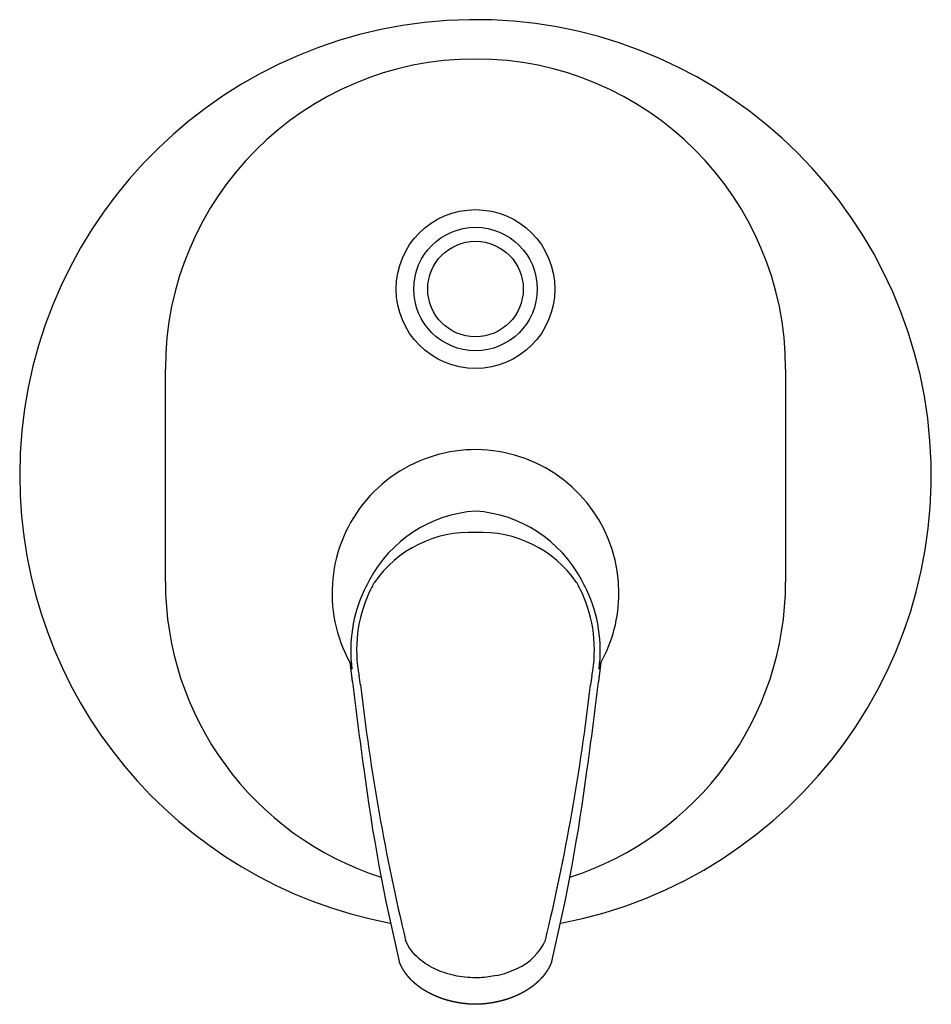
# Model space of a CAD drawing. Header units: millimetres. Extents: x -0.077 to 0.077, y -0.122 to 0.046.
import ezdxf

# ---------------------------------------------------------------- set-up
doc = ezdxf.new("R2010")
doc.units = ezdxf.units.MM
doc.layers.add('BLOCKS', color=3, linetype='Continuous')

msp = doc.modelspace()

# ---------------------------------------------------------------- linework, layer by layer
at = {"layer": 'BLOCKS'}
for p, q in [((-0.0527339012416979, -0.04978019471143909), (-0.0527339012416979, -0.01361980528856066)), ((0.05273390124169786, -0.01361980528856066), (0.05273390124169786, -0.04978019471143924))]:
    msp.add_line(p, q, dxfattribs=at)
for centre, radius in [((0, 0), 0.0135), ((-7.105427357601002e-17, 0), 0.0105), ((-7.105427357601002e-17, 0), 0.008119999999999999)]:
    msp.add_circle(centre, radius, dxfattribs=at)
for centre, radius, start, end in [((0, -0.03170000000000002), 0.0775, 280.7726908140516, 180), ((0, -0.01361980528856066), 0.05273390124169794, 0, 180), ((0, -0.05170000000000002), 0.02438697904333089, 0, 209.1629636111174), ((0, -0.03170000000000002), 0.0775, 180, 259.2299804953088), ((0.001599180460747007, -0.05996289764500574), 0.02225673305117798, 94.12034025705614, 151.8912564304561), ((-0.001596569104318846, -0.0599588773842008), 0.02225253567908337, 28.10278095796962, 85.88562188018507), ((-0.0009070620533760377, -0.06123270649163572), 0.01985677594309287, 87.38180520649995, 145.1430598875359), ((0.0009003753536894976, -0.06124625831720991), 0.0198700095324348, 34.87798623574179, 92.59714955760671), ((1.126664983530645e-10, -0.04978019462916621), 0.05273390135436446, 180.0000000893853, 252.27644454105), ((-7.32636291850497e-06, -0.04977484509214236), 0.05274122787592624, 287.7329011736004, 359.994188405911), ((0.003116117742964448, -0.06148586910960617), 0.02433083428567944, 155.0254910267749, 187.4359277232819), ((0.003150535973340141, -0.06134133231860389), 0.02336715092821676, 155.2120587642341, 191.0526149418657), ((-0.003150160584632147, -0.06134128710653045), 0.02336679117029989, 348.9470997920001, 24.78822650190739), ((-0.003113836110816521, -0.06148560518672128), 0.02432865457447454, 352.5672589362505, 24.97621426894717), ((0, -0.05170000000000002), 0.02438697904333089, 330.8352649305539, 0), ((0, -0.05170000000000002), 0.021, 197.8024974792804, 197.802808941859), ((0, -0.05170000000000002), 0.02075, 343.6296033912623, 343.6297024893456), ((0, -0.05170000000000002), 0.021, 342.1974745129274, 342.1977970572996), ((0.7229443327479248, 0.02137263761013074), 0.7490582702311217, 186.7575509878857, 187.8994692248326), ((-0.7229499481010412, 0.02137334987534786), 0.7490639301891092, 352.100535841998, 353.2424182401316), ((0.3359136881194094, -0.02704073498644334), 0.357730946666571, 186.4651229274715, 193.5326454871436), ((-0.3358727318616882, -0.02704799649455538), 0.357689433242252, 346.4669566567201, 353.5352941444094), ((0.2962978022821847, -0.04036826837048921), 0.3179848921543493, 187.4456339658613, 193.4518533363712), ((-0.2957272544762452, -0.0404734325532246), 0.3174055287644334, 346.5426509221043, 352.5598433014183), ((0, -0.03170000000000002), 0.0763385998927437, 258.8719394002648, 258.8720106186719), ((0, -0.03170000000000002), 0.0775, 259.2408803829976, 259.2410441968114), ((0.003281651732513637, -0.106901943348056), 0.00942496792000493, 293.8066134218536, 335.9061783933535), ((0.0004194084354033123, -0.101812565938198), 0.01524710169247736, 282.2486070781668, 295.9279034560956)]:
    msp.add_arc(centre, radius, start, end, dxfattribs=at)
for centre, major_axis, ratio, start_param, end_param in [((0.002074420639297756, -0.06090493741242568), (0.02014765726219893, 0.0116251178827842), 0.9923239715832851, 2.098062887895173, 2.182495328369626), ((0.00203505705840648, -0.06068276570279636), (0.01971098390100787, 0.0102671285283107), 0.9894758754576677, 2.145006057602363, 2.22951681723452), ((-0.002060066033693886, -0.06069458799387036), (-0.01971992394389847, 0.01031244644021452), 0.9894278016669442, 4.055326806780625, 4.139727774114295), ((-0.002080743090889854, -0.060908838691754), (-0.02017226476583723, 0.01159548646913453), 0.9923627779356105, 4.099082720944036, 4.183491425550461), ((-0.04450583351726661, -0.07001961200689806), (-0.02180520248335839, 0.01284617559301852), 0.9784235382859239, 3.792162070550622, 3.852973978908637), ((0.04452000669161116, -0.07002058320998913), (0.02180655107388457, 0.01287356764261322), 0.978392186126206, 2.42934401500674, 2.490119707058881), ((-0.01801542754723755, -0.08143650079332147), (-0.000990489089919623, -0.000138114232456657), 0.4014340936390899, 6.225173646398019, 6.28280863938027), ((0.01801542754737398, -0.08143650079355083), (-0.000990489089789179, 0.0001381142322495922), 0.401434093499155, 3.141969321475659, 3.199604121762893)]:
    msp.add_ellipse(centre, major_axis=major_axis, ratio=ratio, start_param=start_param, end_param=end_param, dxfattribs=at)
for points, degree, knots in [([(-0.02091019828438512, -0.06676775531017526), (-0.02094018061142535, -0.06651628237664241), (-0.02097000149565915, -0.06626688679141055), (-0.02099965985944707, -0.06601954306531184), (-0.02102915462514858, -0.06577422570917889), (-0.02105848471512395, -0.06553090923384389), (-0.02108764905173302, -0.06528956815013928), (-0.02111664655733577, -0.06505017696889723), (-0.02114547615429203, -0.06481271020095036), (-0.02117413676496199, -0.06457714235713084), (-0.02120262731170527, -0.06434344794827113), (-0.02123094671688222, -0.06411160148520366), (-0.02125909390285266, -0.06388157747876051), (-0.02128706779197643, -0.06365335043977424), (-0.02129562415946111, -0.06358365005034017)], 1, [0, 0, 0.2855413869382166, 0.5710827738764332, 0.8566241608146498, 1.142165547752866, 1.427706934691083, 1.7132483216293, 1.998789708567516, 2.284331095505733, 2.569872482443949, 2.855413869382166, 3.140955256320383, 3.426496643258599, 3.712038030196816, 3.799924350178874, 3.799924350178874]), ([(0.02129527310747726, -0.06358427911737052), (0.02128287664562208, -0.06368524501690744), (0.02122263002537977, -0.06417774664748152), (0.02116164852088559, -0.06467830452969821), (0.0210999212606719, -0.06518726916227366), (0.02103743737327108, -0.06570499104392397), (0.02097418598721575, -0.06623182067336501), (0.02091015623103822, -0.06676810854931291)], 1, [4.767729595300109, 4.767729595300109, 4.895165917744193, 5.507061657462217, 6.118957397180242, 6.730853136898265, 7.342748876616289, 7.954644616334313, 8.566540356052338, 8.566540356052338]), ([(1.006043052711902e-05, -0.1171279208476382), (-0.001200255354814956, -0.1171154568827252), (-0.003020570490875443, -0.1169157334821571), (-0.005350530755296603, -0.116278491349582), (-0.007020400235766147, -0.1156003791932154), (-0.008577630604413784, -0.1147187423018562), (-0.009967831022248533, -0.1136181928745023), (-0.01112450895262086, -0.1122999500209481), (-0.0116791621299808, -0.1112817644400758), (-0.01188548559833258, -0.1107495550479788)], 3, [0, 0, 0, 0, 0.25, 0.375, 0.5, 0.625, 0.75, 0.875, 1, 1, 1, 1]), ([(5.726489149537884e-09, -0.1216290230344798), (-0.0002971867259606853, -0.1216227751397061), (-0.0005945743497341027, -0.1216118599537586), (-0.0008920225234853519, -0.1215962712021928), (-0.001189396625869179, -0.1215760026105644), (-0.001486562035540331, -0.1215510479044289), (-0.001783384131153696, -0.1215214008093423), (-0.002079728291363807, -0.1214870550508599), (-0.002375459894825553, -0.1214480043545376), (-0.002670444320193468, -0.1214042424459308), (-0.002964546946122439, -0.1213557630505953), (-0.003257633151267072, -0.1213025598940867), (-0.003549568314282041, -0.1212446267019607), (-0.003840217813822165, -0.1211819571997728), (-0.004129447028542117, -0.121114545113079), (-0.004417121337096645, -0.1210423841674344), (-0.004703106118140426, -0.1209654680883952), (-0.004987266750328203, -0.1208837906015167), (-0.005257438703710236, -0.1208011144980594), (-0.005526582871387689, -0.1207137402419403), (-0.005794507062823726, -0.1206216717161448), (-0.006061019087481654, -0.1205249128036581), (-0.006325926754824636, -0.1204234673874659), (-0.006589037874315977, -0.120317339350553), (-0.006850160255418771, -0.1202065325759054), (-0.007109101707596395, -0.1200910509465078), (-0.007365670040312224, -0.1199708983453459), (-0.007619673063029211, -0.119846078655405), (-0.007870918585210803, -0.1197165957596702), (-0.008119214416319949, -0.1195824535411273), (-0.008364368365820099, -0.1194436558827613), (-0.0086061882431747, -0.1193002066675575), (-0.008844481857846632, -0.1191521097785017), (-0.009079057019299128, -0.1189993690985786), (-0.00930972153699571, -0.1188419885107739), (-0.009536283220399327, -0.118679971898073), (-0.009758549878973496, -0.1185133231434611), (-0.009976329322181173, -0.1183420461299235), (-0.01014777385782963, -0.1182012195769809), (-0.01031645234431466, -0.1180571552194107), (-0.01048220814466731, -0.1179098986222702), (-0.01064488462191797, -0.1177594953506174), (-0.01080432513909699, -0.1176059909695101), (-0.01096037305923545, -0.1174494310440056), (-0.01111287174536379, -0.1172898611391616), (-0.01126166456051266, -0.1171273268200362), (-0.01140659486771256, -0.1169618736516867), (-0.01154750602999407, -0.1167935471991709), (-0.01167412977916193, -0.1166352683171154), (-0.01179734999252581, -0.1164741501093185), (-0.0119170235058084, -0.1163102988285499), (-0.01203300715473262, -0.1161438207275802), (-0.0121451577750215, -0.1159748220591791), (-0.01225333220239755, -0.1158034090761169), (-0.01235738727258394, -0.1156296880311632), (-0.01245717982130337, -0.1154537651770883), (-0.01255256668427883, -0.1152757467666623), (-0.01264340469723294, -0.1150957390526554), (-0.01272955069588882, -0.1149138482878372), (-0.01281086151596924, -0.1147301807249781), (-0.01288719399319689, -0.114544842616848), (-0.0129584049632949, -0.1143579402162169)], 1, [0, 0, 0.2970796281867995, 0.594159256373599, 0.8912388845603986, 1.188318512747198, 1.485398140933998, 1.782477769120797, 2.079557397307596, 2.376637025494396, 2.673716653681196, 2.970796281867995, 3.267875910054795, 3.564955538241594, 3.862035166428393, 4.159114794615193, 4.456194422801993, 4.753274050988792, 5.050353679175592, 5.334234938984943, 5.618116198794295, 5.901997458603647, 6.185878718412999, 6.469759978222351, 6.753641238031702, 7.037522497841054, 7.321403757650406, 7.605285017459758, 7.889166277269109, 8.173047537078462, 8.456928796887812, 8.740810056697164, 9.024691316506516, 9.30857257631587, 9.59245383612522, 9.876335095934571, 10.16021635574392, 10.44409761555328, 10.72797887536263, 10.95560815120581, 11.18323742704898, 11.41086670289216, 11.63849597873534, 11.86612525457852, 12.09375453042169, 12.32138380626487, 12.54901308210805, 12.77664235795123, 13.0042716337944, 13.21456988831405, 13.4248681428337, 13.63516639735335, 13.845464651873, 14.05576290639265, 14.2660611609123, 14.47635941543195, 14.6866576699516, 14.89695592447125, 15.10725417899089, 15.31755243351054, 15.52785068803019, 15.73814894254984, 15.94844719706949, 15.94844719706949]), ([(0.01295840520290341, -0.1143579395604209), (0.01295133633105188, -0.1143771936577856), (0.01292981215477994, -0.1144348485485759), (0.01286240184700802, -0.1146068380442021), (0.01279076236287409, -0.114777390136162), (0.01271501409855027, -0.11494634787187), (0.01263526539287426, -0.1151135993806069), (0.01255122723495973, -0.1152797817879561), (0.01246325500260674, -0.1154442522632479), (0.01237146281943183, -0.11560693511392), (0.0122759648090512, -0.1157677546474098), (0.01217687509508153, -0.1159266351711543), (0.01207430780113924, -0.116083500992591), (0.01196837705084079, -0.1162382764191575), (0.01185919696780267, -0.1163908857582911), (0.01174688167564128, -0.1165412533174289), (0.01161781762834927, -0.1167065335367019), (0.01148484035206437, -0.1168692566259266), (0.01134808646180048, -0.1170293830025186), (0.01120769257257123, -0.1171868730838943), (0.01106379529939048, -0.1173416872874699), (0.0109165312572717, -0.1174937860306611), (0.0107660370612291, -0.1176431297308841), (0.01061244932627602, -0.117789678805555), (0.01045590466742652, -0.1179333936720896), (0.01029653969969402, -0.1180742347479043), (0.01013449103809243, -0.118212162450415), (0.009969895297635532, -0.1183471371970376), (0.009802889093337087, -0.1184791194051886), (0.0096336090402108, -0.1186080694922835), (0.00944370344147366, -0.1187472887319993), (0.00925083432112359, -0.1188831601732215), (0.00905512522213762, -0.1190156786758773), (0.008856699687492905, -0.1191448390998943), (0.008655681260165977, -0.1192706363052), (0.008452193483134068, -0.1193930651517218), (0.008246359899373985, -0.1195121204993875), (0.008038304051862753, -0.1196277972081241), (0.007828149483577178, -0.1197400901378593), (0.007616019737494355, -0.1198489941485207), (0.007402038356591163, -0.1199545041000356), (0.007186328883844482, -0.1200566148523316), (0.006969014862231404, -0.120155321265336), (0.00675021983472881, -0.1202506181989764), (0.006530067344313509, -0.1203425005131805), (0.006285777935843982, -0.1204399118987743), (0.00603952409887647, -0.1205334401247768), (0.005791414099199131, -0.1206230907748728), (0.005541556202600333, -0.1207088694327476), (0.005290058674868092, -0.1207907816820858), (0.00503702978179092, -0.1208688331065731), (0.004782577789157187, -0.1209430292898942), (0.004526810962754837, -0.1210133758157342), (0.004269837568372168, -0.1210798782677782), (0.004011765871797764, -0.1211425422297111), (0.003752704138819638, -0.1212013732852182), (0.003492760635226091, -0.1212563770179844), (0.003232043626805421, -0.1213075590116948), (0.002970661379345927, -0.1213549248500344), (0.002708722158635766, -0.1213984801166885), (0.002446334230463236, -0.1214382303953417), (0.002183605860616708, -0.1214741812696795), (0.001912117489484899, -0.1215073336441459), (0.001640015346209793, -0.1215365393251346), (0.001367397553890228, -0.1215618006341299), (0.001094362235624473, -0.1215831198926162), (0.0008210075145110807, -0.1216004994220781), (0.0005474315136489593, -0.1216139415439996), (0.0002737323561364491, -0.1216234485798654), (8.165072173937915e-09, -0.1216290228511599)], 1, [0, 0, 0.02158756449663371, 0.08635067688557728, 0.2806511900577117, 0.4750481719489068, 0.669445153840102, 0.8638421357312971, 1.059001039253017, 1.254159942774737, 1.449318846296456, 1.644477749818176, 1.839636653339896, 2.034795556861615, 2.229954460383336, 2.425113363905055, 2.620272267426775, 2.838088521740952, 3.05590477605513, 3.273721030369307, 3.491537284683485, 3.709353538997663, 3.927169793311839, 4.144986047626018, 4.362802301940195, 4.580618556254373, 4.79843481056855, 5.016251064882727, 5.234067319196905, 5.451883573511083, 5.66969982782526, 5.91054304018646, 6.15138625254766, 6.392229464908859, 6.633072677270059, 6.873915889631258, 7.114759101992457, 7.355602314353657, 7.596445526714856, 7.837288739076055, 8.078131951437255, 8.318975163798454, 8.559818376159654, 8.800661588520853, 9.041504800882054, 9.282348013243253, 9.547714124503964, 9.813080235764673, 10.07844634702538, 10.34381245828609, 10.6091785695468, 10.87454468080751, 11.13991079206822, 11.40527690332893, 11.67064301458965, 11.93600912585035, 12.20137523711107, 12.46674134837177, 12.73210745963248, 12.9974735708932, 13.26283968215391, 13.52820579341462, 13.79357190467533, 14.06730321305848, 14.34103452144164, 14.6147658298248, 14.88849713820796, 15.16222844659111, 15.43595975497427, 15.70969106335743, 15.98342237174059, 15.98342237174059]), ([(0.003654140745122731, -0.1167125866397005), (0.003639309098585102, -0.1167158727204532), (0.002701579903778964, -0.1169223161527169), (0.001743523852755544, -0.1170501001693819), (0.0007977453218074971, -0.1171018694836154)], 3, [0.7468539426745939, 0.7468539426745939, 0.7468539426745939, 0.7468539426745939, 0.75, 0.9456937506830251, 0.9456937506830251, 0.9456937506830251, 0.9456937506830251])]:
    msp.add_open_spline(points, degree=degree, knots=knots, dxfattribs=at)
for points in [[(-0.01665655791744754, -0.0966271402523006), (-0.01665654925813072, -0.09662714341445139), (-0.01665654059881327, -0.09662714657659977), (-0.01665653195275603, -0.09662714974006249)], [(0.01665654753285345, -0.09662714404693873), (0.01665655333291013, -0.09662714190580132), (0.01665655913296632, -0.09662713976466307), (0.01665656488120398, -0.09662713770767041)], [(-0.01638470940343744, -0.09815607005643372), (-0.01638470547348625, -0.09815607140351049), (-0.01638470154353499, -0.09815607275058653), (-0.0163846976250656, -0.09815607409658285)], [(-0.01494612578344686, -0.09721651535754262), (-0.0149461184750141, -0.09721651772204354), (-0.01494611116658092, -0.09721652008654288), (-0.01494610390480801, -0.09721652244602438)], [(-0.01465414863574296, -0.09871517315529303), (-0.01465413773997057, -0.0987151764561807), (-0.01465412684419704, -0.09871517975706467), (-0.01465411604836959, -0.09871518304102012)], [(0.01465410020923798, -0.09871518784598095), (0.01465411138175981, -0.09871518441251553), (0.01465412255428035, -0.09871518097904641), (0.01465413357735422, -0.09871517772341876)], [(0.01494608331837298, -0.09721652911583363), (0.01494609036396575, -0.09721652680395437), (0.01494609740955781, -0.09721652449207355), (0.01494610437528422, -0.0972165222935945)], [(-0.0160441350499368, -0.1000141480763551), (-0.01604414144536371, -0.1000141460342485), (-0.01604414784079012, -0.1000141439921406), (-0.01604415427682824, -0.1000141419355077)], [(-0.01428515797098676, -0.1005423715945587), (-0.0142851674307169, -0.1005423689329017), (-0.01428517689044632, -0.100542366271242), (-0.01428518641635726, -0.100542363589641)], [(0.01428518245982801, -0.1005423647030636), (0.014285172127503, -0.1005423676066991), (0.01428516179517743, -0.1005423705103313), (0.01428515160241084, -0.100542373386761)], [(0.0007977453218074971, -0.1171018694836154), (0.0005352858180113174, -0.1171162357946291), (0.0002726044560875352, -0.117124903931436), (1.006043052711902e-05, -0.1171279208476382)]]:
    msp.add_open_spline(points, degree=3, dxfattribs=at)

doc.saveas('drawing.dxf')
